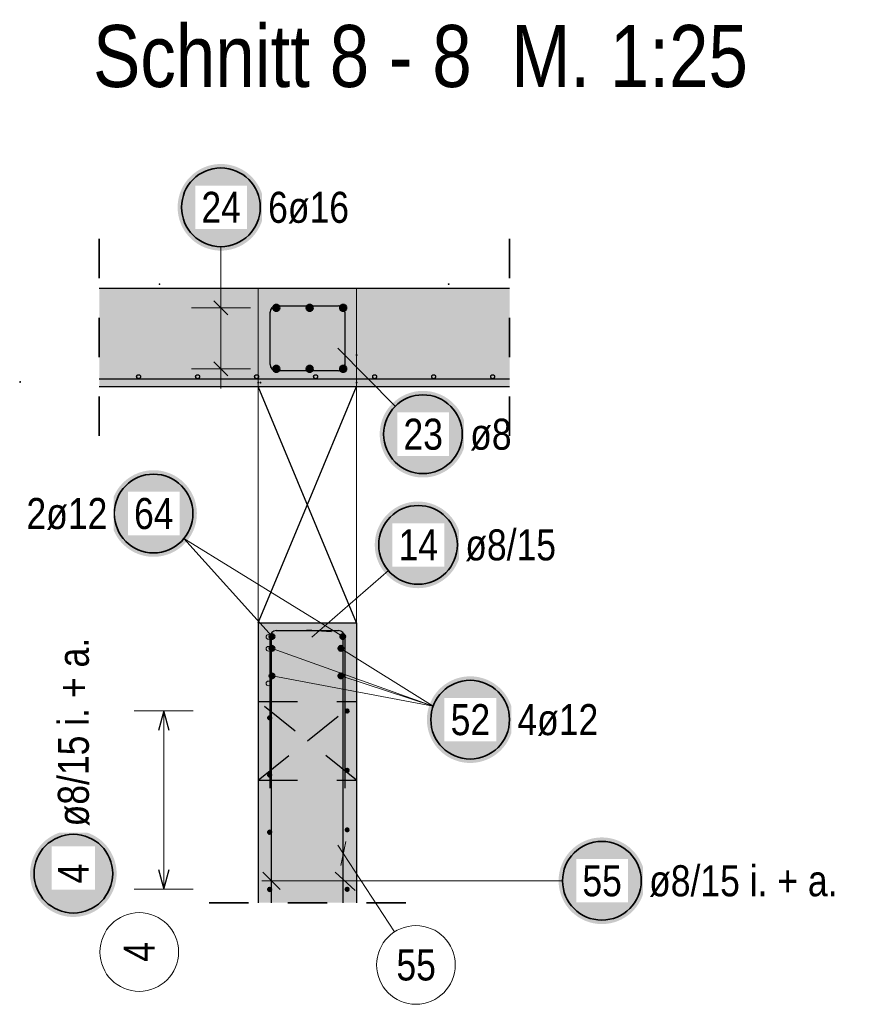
# Model space of a CAD drawing. Header units: millimetres. Extents: x -4.8 to 37.2, y -12 to 28.3.
# Tile 49 of 82: x 25.8 to 28, y 6.8 to 9.3. Entities that reach past the tile are written whole.
import ezdxf

# ---------------------------------------------------------------- set-up
doc = ezdxf.new("R2010")
doc.units = ezdxf.units.MM
doc.linetypes.add('HIDDEN', pattern=[0.375, 0.25, -0.125])
doc.layers.add('Achsen', color=7, linetype='Continuous', lineweight=20)
doc.layers.add('nplo Bewehrung', color=7, linetype='Continuous', lineweight=20)
doc.styles.add('Arial Narrow', font='ARIALN.TTF')

msp = doc.modelspace()

# ---------------------------------------------------------------- hatches: boundary and pattern name
at = {"lineweight": 25, "true_color": 0xffffff}
for points in [[(26.430141, 8.788019), (26.430074, 8.791858), (26.429873, 8.795692), (26.429538, 8.799517), (26.429071, 8.803328), (26.42847, 8.80712), (26.427737, 8.810889), (26.426874, 8.81463), (26.42588, 8.818339), (26.424757, 8.82201), (26.423507, 8.825641), (26.422131, 8.829225), (26.420631, 8.83276), (26.419008, 8.836239), (26.417265, 8.83966), (26.415404, 8.843019), (26.413426, 8.84631), (26.411335, 8.84953), (26.409133, 8.852675), (26.406822, 8.855741), (26.404406, 8.858725), (26.401887, 8.861623), (26.399268, 8.864431), (26.396554, 8.867146), (26.393745, 8.869765), (26.390848, 8.872284), (26.387864, 8.8747), (26.384797, 8.87701), (26.381652, 8.879213), (26.378432, 8.881304), (26.375141, 8.883281), (26.371783, 8.885143), (26.368362, 8.886886), (26.364882, 8.888509), (26.361348, 8.890009), (26.357763, 8.891385), (26.354133, 8.892635), (26.350461, 8.893757), (26.346752, 8.894751), (26.343011, 8.895615), (26.339242, 8.896347), (26.33545, 8.896948), (26.331639, 8.897416), (26.327814, 8.897751), (26.32398, 8.897952), (26.320141, 8.898019), (26.316302, 8.897952), (26.312468, 8.897751), (26.308643, 8.897416), (26.304832, 8.896948), (26.30104, 8.896347), (26.297271, 8.895615), (26.29353, 8.894751), (26.289821, 8.893757), (26.286149, 8.892635), (26.282519, 8.891385), (26.278934, 8.890009), (26.2754, 8.888509), (26.27192, 8.886886), (26.268499, 8.885143), (26.265141, 8.883281), (26.26185, 8.881304), (26.25863, 8.879213), (26.255485, 8.87701), (26.252418, 8.8747), (26.249434, 8.872284), (26.246537, 8.869765), (26.243729, 8.867146), (26.241014, 8.864431), (26.238395, 8.861623), (26.235876, 8.858725), (26.23346, 8.855741), (26.231149, 8.852675), (26.228947, 8.84953), (26.226856, 8.84631), (26.224878, 8.843019), (26.223017, 8.83966), (26.221274, 8.836239), (26.219651, 8.83276), (26.218151, 8.829225), (26.216775, 8.825641), (26.215525, 8.82201), (26.214402, 8.818339), (26.213409, 8.81463), (26.212545, 8.810889), (26.211812, 8.80712), (26.211212, 8.803328), (26.210744, 8.799517), (26.210409, 8.795692), (26.210208, 8.791858), (26.210141, 8.788019), (26.210208, 8.78418), (26.210409, 8.780345), (26.210744, 8.77652), (26.211212, 8.77271), (26.211812, 8.768917), (26.212545, 8.765148), (26.213409, 8.761407), (26.214402, 8.757699), (26.215525, 8.754027), (26.216775, 8.750396), (26.218151, 8.746812), (26.219651, 8.743278), (26.221274, 8.739798), (26.223017, 8.736377), (26.224878, 8.733019), (26.226856, 8.729727), (26.228947, 8.726507), (26.231149, 8.723362), (26.23346, 8.720296), (26.235876, 8.717312), (26.238395, 8.714414), (26.241014, 8.711606), (26.243729, 8.708891), (26.246537, 8.706273), (26.249434, 8.703754), (26.252418, 8.701337), (26.255485, 8.699027), (26.25863, 8.696824), (26.26185, 8.694733), (26.265141, 8.692756), (26.268499, 8.690894), (26.27192, 8.689151), (26.2754, 8.687529), (26.278934, 8.686028), (26.282519, 8.684652), (26.286149, 8.683402), (26.289821, 8.68228), (26.29353, 8.681286), (26.297271, 8.680422), (26.30104, 8.67969), (26.304832, 8.679089), (26.308643, 8.678621), (26.312468, 8.678287), (26.316302, 8.678086), (26.320141, 8.678019), (26.32398, 8.678086), (26.327814, 8.678287), (26.331639, 8.678621), (26.33545, 8.679089), (26.339242, 8.67969), (26.343011, 8.680422), (26.346752, 8.681286), (26.350461, 8.68228), (26.354133, 8.683402), (26.357763, 8.684652), (26.361348, 8.686028), (26.364882, 8.687529), (26.368362, 8.689151), (26.371783, 8.690894), (26.375141, 8.692756), (26.378432, 8.694733), (26.381652, 8.696824), (26.384797, 8.699027), (26.387864, 8.701337), (26.390848, 8.703754), (26.393745, 8.706273), (26.396554, 8.708891), (26.399268, 8.711606), (26.401887, 8.714414), (26.404406, 8.717312), (26.406822, 8.720296), (26.409133, 8.723362), (26.411335, 8.726507), (26.413426, 8.729727), (26.415404, 8.733019), (26.417265, 8.736377), (26.419008, 8.739798), (26.420631, 8.743278), (26.422131, 8.746812), (26.423507, 8.750396), (26.424757, 8.754027), (26.42588, 8.757699), (26.426874, 8.761407), (26.427737, 8.765148), (26.42847, 8.768917), (26.429071, 8.77271), (26.429538, 8.77652), (26.429873, 8.780345)], [(26.943815, 8.211668), (26.943748, 8.215507), (26.943547, 8.219342), (26.943212, 8.223166), (26.942744, 8.226977), (26.942144, 8.23077), (26.941411, 8.234539), (26.940548, 8.23828), (26.939554, 8.241988), (26.938431, 8.24566), (26.937181, 8.249291), (26.935805, 8.252875), (26.934305, 8.256409), (26.932682, 8.259889), (26.930939, 8.26331), (26.929078, 8.266668), (26.9271, 8.269959), (26.925009, 8.27318), (26.922807, 8.276325), (26.920496, 8.279391), (26.91808, 8.282375), (26.915561, 8.285273), (26.912942, 8.288081), (26.910227, 8.290796), (26.907419, 8.293414), (26.904522, 8.295933), (26.901538, 8.29835), (26.898471, 8.30066), (26.895326, 8.302862), (26.892106, 8.304954), (26.888815, 8.306931), (26.885457, 8.308793), (26.882036, 8.310536), (26.878556, 8.312158), (26.875022, 8.313659), (26.871437, 8.315035), (26.867807, 8.316285), (26.864135, 8.317407), (26.860426, 8.318401), (26.856685, 8.319265), (26.852916, 8.319997), (26.849124, 8.320598), (26.845313, 8.321066), (26.841488, 8.3214), (26.837654, 8.321601), (26.833815, 8.321668), (26.829976, 8.321601), (26.826142, 8.3214), (26.822317, 8.321066), (26.818506, 8.320598), (26.814714, 8.319997), (26.810945, 8.319265), (26.807204, 8.318401), (26.803495, 8.317407), (26.799823, 8.316285), (26.796193, 8.315035), (26.792608, 8.313659), (26.789074, 8.312158), (26.785594, 8.310536), (26.782173, 8.308793), (26.778815, 8.306931), (26.775524, 8.304954), (26.772304, 8.302862), (26.769159, 8.30066), (26.766092, 8.29835), (26.763108, 8.295933), (26.760211, 8.293414), (26.757403, 8.290796), (26.754688, 8.288081), (26.752069, 8.285273), (26.74955, 8.282375), (26.747134, 8.279391), (26.744823, 8.276325), (26.742621, 8.27318), (26.74053, 8.269959), (26.738552, 8.266668), (26.736691, 8.26331), (26.734948, 8.259889), (26.733325, 8.256409), (26.731825, 8.252875), (26.730449, 8.249291), (26.729199, 8.24566), (26.728076, 8.241988), (26.727082, 8.23828), (26.726219, 8.234539), (26.725486, 8.23077), (26.724886, 8.226977), (26.724418, 8.223166), (26.724083, 8.219342), (26.723882, 8.215507), (26.723815, 8.211668), (26.723882, 8.207829), (26.724083, 8.203995), (26.724418, 8.20017), (26.724886, 8.196359), (26.725486, 8.192567), (26.726219, 8.188798), (26.727082, 8.185057), (26.728076, 8.181348), (26.729199, 8.177676), (26.730449, 8.174046), (26.731825, 8.170462), (26.733325, 8.166927), (26.734948, 8.163448), (26.736691, 8.160026), (26.738552, 8.156668), (26.74053, 8.153377), (26.742621, 8.150157), (26.744823, 8.147012), (26.747134, 8.143946), (26.74955, 8.140962), (26.752069, 8.138064), (26.754688, 8.135256), (26.757403, 8.132541), (26.760211, 8.129922), (26.763108, 8.127403), (26.766092, 8.124987), (26.769159, 8.122676), (26.772304, 8.120474), (26.775524, 8.118383), (26.778815, 8.116406), (26.782173, 8.114544), (26.785594, 8.112801), (26.789074, 8.111178), (26.792608, 8.109678), (26.796193, 8.108302), (26.799823, 8.107052), (26.803495, 8.10593), (26.807204, 8.104936), (26.810945, 8.104072), (26.814714, 8.10334), (26.818506, 8.102739), (26.822317, 8.102271), (26.826142, 8.101936), (26.829976, 8.101735), (26.833815, 8.101668), (26.837654, 8.101735), (26.841488, 8.101936), (26.845313, 8.102271), (26.849124, 8.102739), (26.852916, 8.10334), (26.856685, 8.104072), (26.860426, 8.104936), (26.864135, 8.10593), (26.867807, 8.107052), (26.871437, 8.108302), (26.875022, 8.109678), (26.878556, 8.111178), (26.882036, 8.112801), (26.885457, 8.114544), (26.888815, 8.116406), (26.892106, 8.118383), (26.895326, 8.120474), (26.898471, 8.122676), (26.901538, 8.124987), (26.904522, 8.127403), (26.907419, 8.129922), (26.910227, 8.132541), (26.912942, 8.135256), (26.915561, 8.138064), (26.91808, 8.140962), (26.920496, 8.143946), (26.922807, 8.147012), (26.925009, 8.150157), (26.9271, 8.153377), (26.929078, 8.156668), (26.930939, 8.160026), (26.932682, 8.163448), (26.934305, 8.166927), (26.935805, 8.170462), (26.937181, 8.174046), (26.938431, 8.177676), (26.939554, 8.181348), (26.940548, 8.185057), (26.941411, 8.188798), (26.942144, 8.192567), (26.942744, 8.196359), (26.943212, 8.20017), (26.943547, 8.203995)], [(26.931321, 7.930508), (26.931254, 7.934347), (26.931053, 7.938181), (26.930719, 7.942006), (26.930251, 7.945817), (26.92965, 7.949609), (26.928918, 7.953378), (26.928054, 7.957119), (26.92706, 7.960828), (26.925938, 7.9645), (26.924688, 7.96813), (26.923312, 7.971715), (26.921811, 7.975249), (26.920189, 7.978729), (26.918446, 7.98215), (26.916584, 7.985508), (26.914607, 7.988799), (26.912516, 7.992019), (26.910313, 7.995164), (26.908003, 7.998231), (26.905586, 8.001214), (26.903067, 8.004112), (26.900449, 8.00692), (26.897734, 8.009635), (26.894926, 8.012254), (26.892028, 8.014773), (26.889044, 8.017189), (26.885978, 8.0195), (26.882833, 8.021702), (26.879612, 8.023793), (26.876321, 8.025771), (26.872963, 8.027632), (26.869542, 8.029375), (26.866062, 8.030998), (26.862528, 8.032498), (26.858944, 8.033874), (26.855313, 8.035124), (26.851641, 8.036247), (26.847933, 8.03724), (26.844192, 8.038104), (26.840423, 8.038837), (26.83663, 8.039437), (26.832819, 8.039905), (26.828995, 8.04024), (26.82516, 8.040441), (26.821321, 8.040508), (26.817482, 8.040441), (26.813648, 8.04024), (26.809823, 8.039905), (26.806012, 8.039437), (26.80222, 8.038837), (26.798451, 8.038104), (26.79471, 8.03724), (26.791001, 8.036247), (26.787329, 8.035124), (26.783699, 8.033874), (26.780115, 8.032498), (26.77658, 8.030998), (26.773101, 8.029375), (26.769679, 8.027632), (26.766321, 8.025771), (26.76303, 8.023793), (26.75981, 8.021702), (26.756665, 8.0195), (26.753599, 8.017189), (26.750615, 8.014773), (26.747717, 8.012254), (26.744909, 8.009635), (26.742194, 8.00692), (26.739575, 8.004112), (26.737056, 8.001214), (26.73464, 7.998231), (26.732329, 7.995164), (26.730127, 7.992019), (26.728036, 7.988799), (26.726059, 7.985508), (26.724197, 7.98215), (26.722454, 7.978729), (26.720831, 7.975249), (26.719331, 7.971715), (26.717955, 7.96813), (26.716705, 7.9645), (26.715583, 7.960828), (26.714589, 7.957119), (26.713725, 7.953378), (26.712993, 7.949609), (26.712392, 7.945817), (26.711924, 7.942006), (26.711589, 7.938181), (26.711388, 7.934347), (26.711321, 7.930508), (26.711388, 7.926669), (26.711589, 7.922835), (26.711924, 7.91901), (26.712392, 7.915199), (26.712993, 7.911407), (26.713725, 7.907638), (26.714589, 7.903896), (26.715583, 7.900188), (26.716705, 7.896516), (26.717955, 7.892886), (26.719331, 7.889301), (26.720831, 7.885767), (26.722454, 7.882287), (26.724197, 7.878866), (26.726059, 7.875508), (26.728036, 7.872217), (26.730127, 7.868997), (26.732329, 7.865851), (26.73464, 7.862785), (26.737056, 7.859801), (26.739575, 7.856903), (26.742194, 7.854095), (26.744909, 7.85138), (26.747717, 7.848762), (26.750615, 7.846243), (26.753599, 7.843827), (26.756665, 7.841516), (26.75981, 7.839314), (26.76303, 7.837223), (26.766321, 7.835245), (26.769679, 7.833384), (26.773101, 7.83164), (26.77658, 7.830018), (26.780115, 7.828518), (26.783699, 7.827142), (26.787329, 7.825892), (26.791001, 7.824769), (26.79471, 7.823775), (26.798451, 7.822912), (26.80222, 7.822179), (26.806012, 7.821578), (26.809823, 7.82111), (26.813648, 7.820776), (26.817482, 7.820575), (26.821321, 7.820508), (26.82516, 7.820575), (26.828995, 7.820776), (26.832819, 7.82111), (26.83663, 7.821578), (26.840423, 7.822179), (26.844192, 7.822912), (26.847933, 7.823775), (26.851641, 7.824769), (26.855313, 7.825892), (26.858944, 7.827142), (26.862528, 7.828518), (26.866062, 7.830018), (26.869542, 7.83164), (26.872963, 7.833384), (26.876321, 7.835245), (26.879612, 7.837223), (26.882833, 7.839314), (26.885978, 7.841516), (26.889044, 7.843827), (26.892028, 7.846243), (26.894926, 7.848762), (26.897734, 7.85138), (26.900449, 7.854095), (26.903067, 7.856903), (26.905586, 7.859801), (26.908003, 7.862785), (26.910313, 7.865851), (26.912516, 7.868997), (26.914607, 7.872217), (26.916584, 7.875508), (26.918446, 7.878866), (26.920189, 7.882287), (26.921811, 7.885767), (26.923312, 7.889301), (26.924688, 7.892886), (26.925938, 7.896516), (26.92706, 7.900188), (26.928054, 7.903896), (26.928918, 7.907638), (26.92965, 7.911407), (26.930251, 7.915199), (26.930719, 7.91901), (26.931053, 7.922835)], [(26.055012, 7.095341), (26.054945, 7.09918), (26.054744, 7.103015), (26.05441, 7.10684), (26.053942, 7.110651), (26.053341, 7.114443), (26.052609, 7.118212), (26.051745, 7.121953), (26.050751, 7.125662), (26.049629, 7.129333), (26.048379, 7.132964), (26.047003, 7.136548), (26.045502, 7.140082), (26.04388, 7.143562), (26.042137, 7.146983), (26.040275, 7.150341), (26.038298, 7.153633), (26.036207, 7.156853), (26.034004, 7.159998), (26.031694, 7.163064), (26.029277, 7.166048), (26.026758, 7.168946), (26.02414, 7.171754), (26.021425, 7.174469), (26.018617, 7.177087), (26.015719, 7.179606), (26.012735, 7.182023), (26.009669, 7.184333), (26.006524, 7.186536), (26.003304, 7.188627), (26.000012, 7.190604), (25.996654, 7.192466), (25.993233, 7.194209), (25.989753, 7.195831), (25.986219, 7.197332), (25.982635, 7.198708), (25.979004, 7.199958), (25.975332, 7.20108), (25.971624, 7.202074), (25.967883, 7.202938), (25.964114, 7.20367), (25.960321, 7.204271), (25.956511, 7.204739), (25.952686, 7.205074), (25.948851, 7.205274), (25.945012, 7.205341), (25.941173, 7.205274), (25.937339, 7.205074), (25.933514, 7.204739), (25.929703, 7.204271), (25.925911, 7.20367), (25.922142, 7.202938), (25.918401, 7.202074), (25.914692, 7.20108), (25.911021, 7.199958), (25.90739, 7.198708), (25.903806, 7.197332), (25.900271, 7.195831), (25.896792, 7.194209), (25.893371, 7.192466), (25.890012, 7.190604), (25.886721, 7.188627), (25.883501, 7.186536), (25.880356, 7.184333), (25.87729, 7.182023), (25.874306, 7.179606), (25.871408, 7.177087), (25.8686, 7.174469), (25.865885, 7.171754), (25.863266, 7.168946), (25.860748, 7.166048), (25.858331, 7.163064), (25.856021, 7.159998), (25.853818, 7.156853), (25.851727, 7.153633), (25.84975, 7.150341), (25.847888, 7.146983), (25.846145, 7.143562), (25.844522, 7.140082), (25.843022, 7.136548), (25.841646, 7.132964), (25.840396, 7.129333), (25.839274, 7.125662), (25.83828, 7.121953), (25.837416, 7.118212), (25.836684, 7.114443), (25.836083, 7.110651), (25.835615, 7.10684), (25.83528, 7.103015), (25.835079, 7.09918), (25.835012, 7.095341), (25.835079, 7.091503), (25.83528, 7.087668), (25.835615, 7.083843), (25.836083, 7.080032), (25.836684, 7.07624), (25.837416, 7.072471), (25.83828, 7.06873), (25.839274, 7.065021), (25.840396, 7.06135), (25.841646, 7.057719), (25.843022, 7.054135), (25.844522, 7.0506), (25.846145, 7.047121), (25.847888, 7.0437), (25.84975, 7.040341), (25.851727, 7.03705), (25.853818, 7.03383), (25.856021, 7.030685), (25.858331, 7.027619), (25.860748, 7.024635), (25.863266, 7.021737), (25.865885, 7.018929), (25.8686, 7.016214), (25.871408, 7.013596), (25.874306, 7.011077), (25.87729, 7.00866), (25.880356, 7.00635), (25.883501, 7.004147), (25.886721, 7.002056), (25.890012, 7.000079), (25.893371, 6.998217), (25.896792, 6.996474), (25.900271, 6.994851), (25.903806, 6.993351), (25.90739, 6.991975), (25.911021, 6.990725), (25.914692, 6.989603), (25.918401, 6.988609), (25.922142, 6.987745), (25.925911, 6.987013), (25.929703, 6.986412), (25.933514, 6.985944), (25.937339, 6.985609), (25.941173, 6.985408), (25.945012, 6.985341), (25.948851, 6.985408), (25.952686, 6.985609), (25.956511, 6.985944), (25.960321, 6.986412), (25.964114, 6.987013), (25.967883, 6.987745), (25.971624, 6.988609), (25.975332, 6.989603), (25.979004, 6.990725), (25.982635, 6.991975), (25.986219, 6.993351), (25.989753, 6.994851), (25.993233, 6.996474), (25.996654, 6.998217), (26.000012, 7.000079), (26.003304, 7.002056), (26.006524, 7.004147), (26.009669, 7.00635), (26.012735, 7.00866), (26.015719, 7.011077), (26.018617, 7.013596), (26.021425, 7.016214), (26.02414, 7.018929), (26.026758, 7.021737), (26.029277, 7.024635), (26.031694, 7.027619), (26.034004, 7.030685), (26.036207, 7.03383), (26.038298, 7.03705), (26.040275, 7.040341), (26.042137, 7.0437), (26.04388, 7.047121), (26.045502, 7.0506), (26.047003, 7.054135), (26.048379, 7.057719), (26.049629, 7.06135), (26.050751, 7.065021), (26.051745, 7.06873), (26.052609, 7.072471), (26.053341, 7.07624), (26.053942, 7.080032), (26.05441, 7.083843), (26.054744, 7.087668)], [(27.398616, 7.077258), (27.398549, 7.081097), (27.398348, 7.084931), (27.398013, 7.088756), (27.397545, 7.092567), (27.396945, 7.096359), (27.396212, 7.100128), (27.395348, 7.10387), (27.394355, 7.107578), (27.393232, 7.11125), (27.391982, 7.11488), (27.390606, 7.118465), (27.389106, 7.121999), (27.387483, 7.125479), (27.38574, 7.1289), (27.383879, 7.132258), (27.381901, 7.135549), (27.37981, 7.138769), (27.377608, 7.141915), (27.375297, 7.144981), (27.372881, 7.147965), (27.370362, 7.150863), (27.367743, 7.153671), (27.365028, 7.156386), (27.36222, 7.159004), (27.359322, 7.161523), (27.356339, 7.163939), (27.353272, 7.16625), (27.350127, 7.168452), (27.346907, 7.170543), (27.343616, 7.172521), (27.340258, 7.174382), (27.336837, 7.176126), (27.333357, 7.177748), (27.329823, 7.179248), (27.326238, 7.180624), (27.322608, 7.181874), (27.318936, 7.182997), (27.315227, 7.183991), (27.311486, 7.184854), (27.307717, 7.185587), (27.303925, 7.186188), (27.300114, 7.186656), (27.296289, 7.18699), (27.292455, 7.187191), (27.288616, 7.187258), (27.284777, 7.187191), (27.280943, 7.18699), (27.277118, 7.186656), (27.273307, 7.186188), (27.269515, 7.185587), (27.265746, 7.184854), (27.262004, 7.183991), (27.258296, 7.182997), (27.254624, 7.181874), (27.250994, 7.180624), (27.247409, 7.179248), (27.243875, 7.177748), (27.240395, 7.176126), (27.236974, 7.174382), (27.233616, 7.172521), (27.230325, 7.170543), (27.227105, 7.168452), (27.223959, 7.16625), (27.220893, 7.163939), (27.217909, 7.161523), (27.215011, 7.159004), (27.212203, 7.156386), (27.209488, 7.153671), (27.20687, 7.150863), (27.204351, 7.147965), (27.201935, 7.144981), (27.199624, 7.141915), (27.197422, 7.138769), (27.195331, 7.135549), (27.193353, 7.132258), (27.191492, 7.1289), (27.189748, 7.125479), (27.188126, 7.121999), (27.186626, 7.118465), (27.18525, 7.11488), (27.184, 7.11125), (27.182877, 7.107578), (27.181883, 7.10387), (27.18102, 7.100128), (27.180287, 7.096359), (27.179686, 7.092567), (27.179218, 7.088756), (27.178884, 7.084931), (27.178683, 7.081097), (27.178616, 7.077258), (27.178683, 7.073419), (27.178884, 7.069585), (27.179218, 7.06576), (27.179686, 7.061949), (27.180287, 7.058157), (27.18102, 7.054388), (27.181883, 7.050647), (27.182877, 7.046938), (27.184, 7.043266), (27.18525, 7.039636), (27.186626, 7.036051), (27.188126, 7.032517), (27.189748, 7.029037), (27.191492, 7.025616), (27.193353, 7.022258), (27.195331, 7.018967), (27.197422, 7.015747), (27.199624, 7.012602), (27.201935, 7.009535), (27.204351, 7.006552), (27.20687, 7.003654), (27.209488, 7.000846), (27.212203, 6.998131), (27.215011, 6.995512), (27.217909, 6.992993), (27.220893, 6.990577), (27.223959, 6.988266), (27.227105, 6.986064), (27.230325, 6.983973), (27.233616, 6.981995), (27.236974, 6.980134), (27.240395, 6.978391), (27.243875, 6.976768), (27.247409, 6.975268), (27.250994, 6.973892), (27.254624, 6.972642), (27.258296, 6.971519), (27.262004, 6.970526), (27.265746, 6.969662), (27.269515, 6.968929), (27.273307, 6.968329), (27.277118, 6.967861), (27.280943, 6.967526), (27.284777, 6.967325), (27.288616, 6.967258), (27.292455, 6.967325), (27.296289, 6.967526), (27.300114, 6.967861), (27.303925, 6.968329), (27.307717, 6.968929), (27.311486, 6.969662), (27.315227, 6.970526), (27.318936, 6.971519), (27.322608, 6.972642), (27.326238, 6.973892), (27.329823, 6.975268), (27.333357, 6.976768), (27.336837, 6.978391), (27.340258, 6.980134), (27.343616, 6.981995), (27.346907, 6.983973), (27.350127, 6.986064), (27.353272, 6.988266), (27.356339, 6.990577), (27.359322, 6.992993), (27.36222, 6.995512), (27.365028, 6.998131), (27.367743, 7.000846), (27.370362, 7.003654), (27.372881, 7.006552), (27.375297, 7.009535), (27.377608, 7.012602), (27.37981, 7.015747), (27.381901, 7.018967), (27.383879, 7.022258), (27.38574, 7.025616), (27.387483, 7.029037), (27.389106, 7.032517), (27.390606, 7.036051), (27.391982, 7.039636), (27.393232, 7.043266), (27.394355, 7.046938), (27.395348, 7.050647), (27.396212, 7.054388), (27.396945, 7.058157), (27.397545, 7.061949), (27.398013, 7.06576), (27.398348, 7.069585)]]:
    msp.add_hatch(color=7, dxfattribs=at).paths.add_polyline_path(points)
at = {"lineweight": 13, "true_color": 0xd7ffd7}
for points in [[(27.054018, 8.332675), (27.054018, 8.582675), (26.010913, 8.582675), (26.010913, 8.332675)], [(26.415029, 7.021539), (26.665029, 7.021539), (26.665029, 7.732675), (26.415029, 7.732675)]]:
    msp.add_hatch(color=254, dxfattribs=at).paths.add_polyline_path(points)
at = {"lineweight": 50, "true_color": 0xffffff}
for points in [[(26.258992, 8.010178), (26.258925, 8.014017), (26.258724, 8.017852), (26.25839, 8.021677), (26.257922, 8.025487), (26.257321, 8.02928), (26.256589, 8.033049), (26.255725, 8.03679), (26.254731, 8.040499), (26.253609, 8.04417), (26.252358, 8.047801), (26.250983, 8.051385), (26.249482, 8.054919), (26.24786, 8.058399), (26.246117, 8.06182), (26.244255, 8.065178), (26.242278, 8.06847), (26.240186, 8.07169), (26.237984, 8.074835), (26.235673, 8.077901), (26.233257, 8.080885), (26.230738, 8.083783), (26.22812, 8.086591), (26.225405, 8.089306), (26.222597, 8.091924), (26.219699, 8.094443), (26.216715, 8.09686), (26.213649, 8.09917), (26.210504, 8.101373), (26.207283, 8.103464), (26.203992, 8.105441), (26.200634, 8.107303), (26.197213, 8.109046), (26.193733, 8.110668), (26.190199, 8.112169), (26.186615, 8.113545), (26.182984, 8.114795), (26.179312, 8.115917), (26.175604, 8.116911), (26.171863, 8.117775), (26.168094, 8.118507), (26.164301, 8.119108), (26.16049, 8.119576), (26.156665, 8.11991), (26.152831, 8.120111), (26.148992, 8.120178), (26.145153, 8.120111), (26.141319, 8.11991), (26.137494, 8.119576), (26.133683, 8.119108), (26.129891, 8.118507), (26.126122, 8.117775), (26.122381, 8.116911), (26.118672, 8.115917), (26.115, 8.114795), (26.11137, 8.113545), (26.107786, 8.112169), (26.104251, 8.110668), (26.100771, 8.109046), (26.09735, 8.107303), (26.093992, 8.105441), (26.090701, 8.103464), (26.087481, 8.101373), (26.084336, 8.09917), (26.08127, 8.09686), (26.078286, 8.094443), (26.075388, 8.091924), (26.07258, 8.089306), (26.069865, 8.086591), (26.067246, 8.083783), (26.064727, 8.080885), (26.062311, 8.077901), (26.06, 8.074835), (26.057798, 8.07169), (26.055707, 8.06847), (26.053729, 8.065178), (26.051868, 8.06182), (26.050125, 8.058399), (26.048502, 8.054919), (26.047002, 8.051385), (26.045626, 8.047801), (26.044376, 8.04417), (26.043253, 8.040499), (26.04226, 8.03679), (26.041396, 8.033049), (26.040663, 8.02928), (26.040063, 8.025487), (26.039595, 8.021677), (26.03926, 8.017852), (26.039059, 8.014017), (26.038992, 8.010178), (26.039059, 8.006339), (26.03926, 8.002505), (26.039595, 7.99868), (26.040063, 7.994869), (26.040663, 7.991077), (26.041396, 7.987308), (26.04226, 7.983567), (26.043253, 7.979858), (26.044376, 7.976187), (26.045626, 7.972556), (26.047002, 7.968972), (26.048502, 7.965437), (26.050125, 7.961958), (26.051868, 7.958537), (26.053729, 7.955178), (26.055707, 7.951887), (26.057798, 7.948667), (26.06, 7.945522), (26.062311, 7.942456), (26.064727, 7.939472), (26.067246, 7.936574), (26.069865, 7.933766), (26.07258, 7.931051), (26.075388, 7.928433), (26.078286, 7.925914), (26.08127, 7.923497), (26.084336, 7.921187), (26.087481, 7.918984), (26.090701, 7.916893), (26.093992, 7.914916), (26.09735, 7.913054), (26.100771, 7.911311), (26.104251, 7.909688), (26.107786, 7.908188), (26.11137, 7.906812), (26.115, 7.905562), (26.118672, 7.90444), (26.122381, 7.903446), (26.126122, 7.902582), (26.129891, 7.90185), (26.133683, 7.901249), (26.137494, 7.900781), (26.141319, 7.900446), (26.145153, 7.900245), (26.148992, 7.900178), (26.152831, 7.900245), (26.156665, 7.900446), (26.16049, 7.900781), (26.164301, 7.901249), (26.168094, 7.90185), (26.171863, 7.902582), (26.175604, 7.903446), (26.179312, 7.90444), (26.182984, 7.905562), (26.186615, 7.906812), (26.190199, 7.908188), (26.193733, 7.909688), (26.197213, 7.911311), (26.200634, 7.913054), (26.203992, 7.914916), (26.207283, 7.916893), (26.210504, 7.918984), (26.213649, 7.921187), (26.216715, 7.923497), (26.219699, 7.925914), (26.222597, 7.928433), (26.225405, 7.931051), (26.22812, 7.933766), (26.230738, 7.936574), (26.233257, 7.939472), (26.235673, 7.942456), (26.237984, 7.945522), (26.240186, 7.948667), (26.242278, 7.951887), (26.244255, 7.955178), (26.246117, 7.958537), (26.24786, 7.961958), (26.249482, 7.965437), (26.250983, 7.968972), (26.252358, 7.972556), (26.253609, 7.976187), (26.254731, 7.979858), (26.255725, 7.983567), (26.256589, 7.987308), (26.257321, 7.991077), (26.257922, 7.994869), (26.25839, 7.99868), (26.258724, 8.002505)], [(27.06383, 7.486554), (27.063763, 7.490393), (27.063562, 7.494227), (27.063227, 7.498052), (27.062759, 7.501863), (27.062158, 7.505655), (27.061426, 7.509424), (27.060562, 7.513165), (27.059568, 7.516874), (27.058446, 7.520546), (27.057196, 7.524176), (27.05582, 7.52776), (27.05432, 7.531295), (27.052697, 7.534774), (27.050954, 7.538196), (27.049092, 7.541554), (27.047115, 7.544845), (27.045024, 7.548065), (27.042822, 7.55121), (27.040511, 7.554276), (27.038095, 7.55726), (27.035576, 7.560158), (27.032957, 7.562966), (27.030242, 7.565681), (27.027434, 7.5683), (27.024536, 7.570819), (27.021552, 7.573235), (27.018486, 7.575546), (27.015341, 7.577748), (27.012121, 7.579839), (27.00883, 7.581816), (27.005472, 7.583678), (27.00205, 7.585421), (26.998571, 7.587044), (26.995036, 7.588544), (26.991452, 7.58992), (26.987822, 7.59117), (26.98415, 7.592292), (26.980441, 7.593286), (26.9767, 7.59415), (26.972931, 7.594882), (26.969139, 7.595483), (26.965328, 7.595951), (26.961503, 7.596286), (26.957669, 7.596487), (26.95383, 7.596554), (26.949991, 7.596487), (26.946156, 7.596286), (26.942332, 7.595951), (26.938521, 7.595483), (26.934728, 7.594882), (26.930959, 7.59415), (26.927218, 7.593286), (26.92351, 7.592292), (26.919838, 7.59117), (26.916207, 7.58992), (26.912623, 7.588544), (26.909089, 7.587044), (26.905609, 7.585421), (26.902188, 7.583678), (26.89883, 7.581816), (26.895539, 7.579839), (26.892318, 7.577748), (26.889173, 7.575546), (26.886107, 7.573235), (26.883123, 7.570819), (26.880225, 7.5683), (26.877417, 7.565681), (26.874702, 7.562966), (26.872084, 7.560158), (26.869565, 7.55726), (26.867148, 7.554276), (26.864838, 7.55121), (26.862636, 7.548065), (26.860544, 7.544845), (26.858567, 7.541554), (26.856705, 7.538196), (26.854962, 7.534774), (26.85334, 7.531295), (26.851839, 7.52776), (26.850463, 7.524176), (26.849213, 7.520546), (26.848091, 7.516874), (26.847097, 7.513165), (26.846233, 7.509424), (26.845501, 7.505655), (26.8449, 7.501863), (26.844432, 7.498052), (26.844098, 7.494227), (26.843897, 7.490393), (26.84383, 7.486554), (26.843897, 7.482715), (26.844098, 7.47888), (26.844432, 7.475056), (26.8449, 7.471245), (26.845501, 7.467452), (26.846233, 7.463683), (26.847097, 7.459942), (26.848091, 7.456234), (26.849213, 7.452562), (26.850463, 7.448931), (26.851839, 7.445347), (26.85334, 7.441813), (26.854962, 7.438333), (26.856705, 7.434912), (26.858567, 7.431554), (26.860544, 7.428263), (26.862636, 7.425042), (26.864838, 7.421897), (26.867148, 7.418831), (26.869565, 7.415847), (26.872084, 7.412949), (26.874702, 7.410141), (26.877417, 7.407426), (26.880225, 7.404808), (26.883123, 7.402289), (26.886107, 7.399872), (26.889173, 7.397562), (26.892318, 7.39536), (26.895539, 7.393268), (26.89883, 7.391291), (26.902188, 7.389429), (26.905609, 7.387686), (26.909089, 7.386064), (26.912623, 7.384563), (26.916207, 7.383187), (26.919838, 7.381937), (26.92351, 7.380815), (26.927218, 7.379821), (26.930959, 7.378957), (26.934728, 7.378225), (26.938521, 7.377624), (26.942332, 7.377156), (26.946156, 7.376822), (26.949991, 7.376621), (26.95383, 7.376554), (26.957669, 7.376621), (26.961503, 7.376822), (26.965328, 7.377156), (26.969139, 7.377624), (26.972931, 7.378225), (26.9767, 7.378957), (26.980441, 7.379821), (26.98415, 7.380815), (26.987822, 7.381937), (26.991452, 7.383187), (26.995036, 7.384563), (26.998571, 7.386064), (27.00205, 7.387686), (27.005472, 7.389429), (27.00883, 7.391291), (27.012121, 7.393268), (27.015341, 7.39536), (27.018486, 7.397562), (27.021552, 7.399872), (27.024536, 7.402289), (27.027434, 7.404808), (27.030242, 7.407426), (27.032957, 7.410141), (27.035576, 7.412949), (27.038095, 7.415847), (27.040511, 7.418831), (27.042822, 7.421897), (27.045024, 7.425042), (27.047115, 7.428263), (27.049092, 7.431554), (27.050954, 7.434912), (27.052697, 7.438333), (27.05432, 7.441813), (27.05582, 7.445347), (27.057196, 7.448931), (27.058446, 7.452562), (27.059568, 7.456234), (27.060562, 7.459942), (27.061426, 7.463683), (27.062158, 7.467452), (27.062759, 7.471245), (27.063227, 7.475056), (27.063562, 7.47888)]]:
    msp.add_hatch(color=7, dxfattribs=at).paths.add_polyline_path(points)

# ---------------------------------------------------------------- linework, layer by layer
at = {"color": 2, "linetype": 'HIDDEN', "lineweight": 35, "ltscale": 0.25}
for p, q in [((26.010913, 8.707675), (26.010913, 8.207675)), ((26.290029, 7.021539), (26.790029, 7.021539))]:
    msp.add_line(p, q, dxfattribs=at)
at = {"color": 5, "linetype": 'Continuous', "lineweight": 18}
for p, q in [((26.320141, 8.688019), (26.320141, 8.582675)), ((26.320141, 8.327675), (26.320141, 8.582675)), ((26.245141, 8.532675), (26.395141, 8.532675)), ((26.245141, 8.532675), (26.395141, 8.532675)), ((26.245141, 8.532675), (26.395141, 8.532675)), ((26.763498, 8.282771), (26.61745, 8.430451)), ((26.245141, 8.377675), (26.395141, 8.377675)), ((26.245141, 8.377675), (26.395141, 8.377675)), ((26.245141, 8.377675), (26.395141, 8.377675)), ((26.415029, 7.732675), (26.415029, 8.332675)), ((26.665029, 7.732675), (26.665029, 8.332675)), ((26.450029, 7.697675), (26.22611, 7.946517)), ((26.630029, 7.697675), (26.22611, 7.946517)), ((26.745759, 7.865007), (26.551138, 7.6963)), ((26.450029, 7.667675), (26.859821, 7.520647)), ((26.625029, 7.667675), (26.859821, 7.520647)), ((26.450029, 7.597675), (26.859821, 7.520647)), ((26.625029, 7.597675), (26.859821, 7.520647)), ((26.25, 7.508675), (26.1, 7.508675)), ((26.175, 7.508675), (26.175, 7.055539)), ((26.1, 7.055539), (26.25, 7.055539)), ((27.188616, 7.077258), (26.424029, 7.077258))]:
    msp.add_line(p, q, dxfattribs=at)
at = {"color": 3, "linetype": 'Continuous', "lineweight": 25}
for p, q in [((26.010913, 8.582675), (27.054018, 8.582675)), ((26.302463, 8.550353), (26.337819, 8.514998)), ((26.302463, 8.550353), (26.337819, 8.514998)), ((26.302463, 8.550353), (26.337819, 8.514998)), ((26.461029, 8.537675), (26.619029, 8.537675)), ((26.525029, 8.537675), (26.619029, 8.537675)), ((26.445029, 8.388675), (26.445029, 8.521675)), ((26.635029, 8.521675), (26.635029, 8.388675)), ((26.635029, 8.521675), (26.635029, 8.427675)), ((26.635203, 8.443925), (26.634855, 8.381426)), ((26.302463, 8.395353), (26.337819, 8.359998)), ((26.302463, 8.395353), (26.337819, 8.359998)), ((26.302463, 8.395353), (26.337819, 8.359998)), ((26.619029, 8.372675), (26.461029, 8.372675)), ((26.010913, 8.352675), (27.054018, 8.352675)), ((26.010913, 8.332675), (27.054018, 8.332675)), ((26.415029, 7.732675), (26.665029, 7.732675)), ((26.415029, 7.732675), (26.415029, 7.021539)), ((26.665029, 7.732675), (26.665029, 7.021539)), ((26.461029, 7.712675), (26.619029, 7.712675)), ((26.538858, 7.714899), (26.6012, 7.710452)), ((26.445029, 7.312675), (26.445029, 7.696675)), ((26.449029, 7.021539), (26.449029, 7.692676)), ((26.631029, 7.021539), (26.631029, 7.692676)), ((26.635029, 7.696675), (26.635029, 7.312675)), ((26.175, 7.508675), (26.161603, 7.458675)), ((26.188397, 7.458675), (26.175, 7.508675)), ((26.161603, 7.105539), (26.175, 7.055539)), ((26.175, 7.055539), (26.188397, 7.105539)), ((26.426932, 7.099355), (26.471126, 7.055161)), ((26.61019, 7.09882), (26.661836, 7.052707))]:
    msp.add_line(p, q, dxfattribs=at)
at = {"color": 9, "linetype": 'Continuous', "lineweight": 0}
for p, q in [((26.415029, 8.332675), (26.415029, 8.582675)), ((26.665029, 8.332675), (26.665029, 8.582675)), ((26.761224, 6.947149), (26.617361, 7.167471)), ((26.63745, 7.177122), (26.624608, 7.115955))]:
    msp.add_line(p, q, dxfattribs=at)
at = {"color": 3, "linetype": 'HIDDEN', "lineweight": 25, "ltscale": 0.25}
for p, q in [((26.415029, 7.532675), (26.665029, 7.532675)), ((26.415029, 7.332675), (26.665029, 7.332675))]:
    msp.add_line(p, q, dxfattribs=at)
at = {"color": 2, "linetype": 'Continuous', "lineweight": 35}
for centre in [(26.320141, 8.788019), (26.833815, 8.211668), (26.148992, 8.010178), (26.821321, 7.930508), (26.95383, 7.486554), (25.945012, 7.095341), (27.288616, 7.077258)]:
    msp.add_circle(centre, 0.1, dxfattribs=at)
at = {"color": 9, "linetype": 'Continuous', "lineweight": 0}
for centre, radius in [((26.164059, 8.592675), 0.00111), ((26.899116, 8.592675), 0.00111), ((26.665029, 8.412675), 0.00111), ((25.809708, 8.344453), 0.00111), ((26.415029, 8.342675), 0.00111), ((26.420913, 8.342675), 0.00111), ((26.665029, 8.342675), 0.00111), ((26.112642, 6.896271), 0.1), ((26.815897, 6.863418), 0.1)]:
    msp.add_circle(centre, radius, dxfattribs=at)
at = {"color": 4, "linetype": 'Continuous', "lineweight": 50}
for centre, radius in [((26.460913, 8.532675), 0.008), ((26.460913, 8.532675), 0.008), ((26.460913, 8.532675), 0.0072), ((26.460913, 8.532675), 0.0056), ((26.460913, 8.532675), 0.004), ((26.460913, 8.532675), 0.0024), ((26.460913, 8.532675), 0.0008), ((26.545913, 8.532675), 0.008), ((26.545913, 8.532675), 0.008), ((26.545913, 8.532675), 0.0072), ((26.545913, 8.532675), 0.0056), ((26.545913, 8.532675), 0.004), ((26.545913, 8.532675), 0.0024), ((26.545913, 8.532675), 0.0008), ((26.630913, 8.532675), 0.008), ((26.630913, 8.532675), 0.008), ((26.630913, 8.532675), 0.0072), ((26.630913, 8.532675), 0.0056), ((26.630913, 8.532675), 0.004), ((26.630913, 8.532675), 0.0024), ((26.630913, 8.532675), 0.0008), ((26.460913, 8.377675), 0.008), ((26.460913, 8.377675), 0.008), ((26.460913, 8.377675), 0.0072), ((26.460913, 8.377675), 0.0056), ((26.460913, 8.377675), 0.004), ((26.460913, 8.377675), 0.0024), ((26.545913, 8.377675), 0.008), ((26.545913, 8.377675), 0.008), ((26.545913, 8.377675), 0.0072), ((26.545913, 8.377675), 0.0056), ((26.545913, 8.377675), 0.004), ((26.545913, 8.377675), 0.0024), ((26.630913, 8.377675), 0.008), ((26.630913, 8.377675), 0.008), ((26.630913, 8.377675), 0.0072), ((26.630913, 8.377675), 0.0056), ((26.630913, 8.377675), 0.004), ((26.630913, 8.377675), 0.0024), ((26.460913, 8.377675), 0.0008), ((26.545913, 8.377675), 0.0008), ((26.630913, 8.377675), 0.0008), ((26.450029, 7.697675), 0.006), ((26.450029, 7.697675), 0.006), ((26.450029, 7.697675), 0.0054), ((26.450029, 7.697675), 0.0042), ((26.450029, 7.697675), 0.003), ((26.450029, 7.697675), 0.0018), ((26.450029, 7.697675), 0.0006), ((26.630029, 7.697675), 0.006), ((26.630029, 7.697675), 0.006), ((26.630029, 7.697675), 0.0054), ((26.630029, 7.697675), 0.0042), ((26.630029, 7.697675), 0.003), ((26.630029, 7.697675), 0.0018), ((26.630029, 7.697675), 0.0006), ((26.450029, 7.667675), 0.006), ((26.450029, 7.667675), 0.006), ((26.450029, 7.667675), 0.0054), ((26.450029, 7.667675), 0.0042), ((26.450029, 7.667675), 0.003), ((26.450029, 7.667675), 0.0018), ((26.450029, 7.667675), 0.0006), ((26.625029, 7.667675), 0.006), ((26.625029, 7.667675), 0.006), ((26.625029, 7.667675), 0.0054), ((26.625029, 7.667675), 0.0042), ((26.625029, 7.667675), 0.003), ((26.625029, 7.667675), 0.0018), ((26.625029, 7.667675), 0.0006), ((26.450029, 7.597675), 0.006), ((26.450029, 7.597675), 0.006), ((26.625029, 7.597675), 0.006), ((26.625029, 7.597675), 0.006), ((26.450029, 7.597675), 0.0054), ((26.450029, 7.597675), 0.0042), ((26.450029, 7.597675), 0.003), ((26.450029, 7.597675), 0.0018), ((26.450029, 7.597675), 0.0006), ((26.625029, 7.597675), 0.0054), ((26.625029, 7.597675), 0.0042), ((26.625029, 7.597675), 0.003), ((26.625029, 7.597675), 0.0018), ((26.625029, 7.597675), 0.0006), ((26.641029, 7.508675), 0.004), ((26.641029, 7.508675), 0.004), ((26.641029, 7.508675), 0.0036), ((26.641029, 7.508675), 0.0028), ((26.641029, 7.508675), 0.002), ((26.641029, 7.508675), 0.0012), ((26.641029, 7.508675), 0.0004), ((26.444029, 7.49118), 0.004), ((26.444029, 7.49118), 0.004), ((26.444029, 7.49118), 0.0036), ((26.444029, 7.49118), 0.0028), ((26.444029, 7.49118), 0.002), ((26.444029, 7.49118), 0.0012), ((26.444029, 7.49118), 0.0004), ((26.641029, 7.35763), 0.004), ((26.641029, 7.35763), 0.004), ((26.641029, 7.35763), 0.0036), ((26.641029, 7.35763), 0.0028), ((26.641029, 7.35763), 0.002), ((26.641029, 7.35763), 0.0012), ((26.641029, 7.35763), 0.0004), ((26.444029, 7.345858), 0.004), ((26.444029, 7.345858), 0.004), ((26.444029, 7.345858), 0.0036), ((26.444029, 7.345858), 0.0028), ((26.444029, 7.345858), 0.002), ((26.444029, 7.345858), 0.0012), ((26.444029, 7.345858), 0.0004), ((26.444029, 7.200536), 0.004), ((26.444029, 7.200536), 0.004), ((26.444029, 7.200536), 0.0036), ((26.641029, 7.206584), 0.004), ((26.641029, 7.206584), 0.004), ((26.641029, 7.206584), 0.0036), ((26.641029, 7.206584), 0.0028), ((26.641029, 7.206584), 0.002), ((26.641029, 7.206584), 0.0012), ((26.641029, 7.206584), 0.0004), ((26.444029, 7.200536), 0.0028), ((26.444029, 7.200536), 0.002), ((26.444029, 7.200536), 0.0012), ((26.444029, 7.200536), 0.0004), ((26.444029, 7.055215), 0.004), ((26.444029, 7.055215), 0.004), ((26.444029, 7.055215), 0.0036), ((26.444029, 7.055215), 0.0028), ((26.444029, 7.055215), 0.002), ((26.444029, 7.055215), 0.0012), ((26.444029, 7.055215), 0.0004), ((26.641029, 7.055539), 0.004), ((26.641029, 7.055539), 0.004), ((26.641029, 7.055539), 0.0036), ((26.641029, 7.055539), 0.0028), ((26.641029, 7.055539), 0.002), ((26.641029, 7.055539), 0.0012), ((26.641029, 7.055539), 0.0004)]:
    msp.add_circle(centre, radius, dxfattribs=at)
at = {"color": 3, "linetype": 'HIDDEN', "lineweight": 25, "ltscale": 0.25}
for centre in [(26.110913, 8.357675), (26.260913, 8.357675), (26.410913, 8.357675), (26.560913, 8.357675), (26.710913, 8.357675), (26.860913, 8.357675), (27.010913, 8.357675)]:
    msp.add_circle(centre, 0.005, dxfattribs=at)
at = {"color": 3, "linetype": 'Continuous', "lineweight": 25}
for centre, start, end in [((26.461029, 8.521675), 90, 180), ((26.619029, 8.521675), 0, 90), ((26.619029, 8.521675), 0, 90), ((26.461029, 8.388675), 180, 270), ((26.619029, 8.388675), 270, 0), ((26.461029, 7.696675), 90, 180), ((26.619029, 7.696675), 0, 90)]:
    msp.add_arc(centre, 0.016, start, end, dxfattribs=at)
at = {"layer": 'Achsen', "color": 3, "linetype": 'Continuous', "lineweight": 25}
for p, q in [((26.665029, 7.732675), (26.415029, 8.332675)), ((26.540029, 8.032675), (26.665029, 8.332675)), ((26.415029, 7.732675), (26.540029, 8.032675))]:
    msp.add_line(p, q, dxfattribs=at)
at = {"layer": 'Achsen', "color": 3, "linetype": 'HIDDEN', "lineweight": 25, "ltscale": 0.25}
for p, q in [((26.665029, 7.332675), (26.415029, 7.532675)), ((26.540029, 7.432675), (26.665029, 7.532675)), ((26.415029, 7.332675), (26.540029, 7.432675))]:
    msp.add_line(p, q, dxfattribs=at)
at = {"layer": 'nplo Bewehrung', "color": 9, "linetype": 'Continuous', "lineweight": 0}
for centre in [(26.441029, 7.696675), (26.441029, 7.696675), (26.441029, 7.666675), (26.441029, 7.666675), (26.441029, 7.578681), (26.441029, 7.578681)]:
    msp.add_circle(centre, 0.006, dxfattribs=at)

# ---------------------------------------------------------------- texts
at = {"color": 1, "lineweight": 70, "style": 'Arial Narrow'}
msp.add_text('Schnitt 8 - 8  M. 1:25', height=0.1575, dxfattribs=at).set_placement((25.99501, 9.09358))
at = {"color": 2, "lineweight": 35, "char_height": 0.07875, "attachment_point": 1, "line_spacing_factor": 0.9, "style": 'Arial Narrow', "bg_fill": 3, "box_fill_scale": 1.2, "bg_fill_color": 256, "bg_fill_true_color": 13158600, "bg_fill_transparency": 0}
for s, insert in [('6ø16', (26.440141, 8.827394)), ('ø8', (26.953815, 8.251043)), ('ø8/15', (26.941321, 7.969883)), ('ø8/15 i. + a.', (27.408616, 7.116633))]:
    msp.add_mtext(s, dxfattribs=dict(at, insert=insert))
at = {"color": 2, "lineweight": 35, "insert": (25.905637, 7.215341), "char_height": 0.07875, "attachment_point": 1, "rotation": 90, "line_spacing_factor": 0.9, "style": 'Arial Narrow', "bg_fill": 3, "box_fill_scale": 1.2, "bg_fill_color": 256, "bg_fill_true_color": 13158600, "bg_fill_transparency": 0}
msp.add_mtext('ø8/15 i. + a.', dxfattribs=at)
at = {"color": 9, "lineweight": 0, "insert": (26.073267, 6.871465), "char_height": 0.07875, "attachment_point": 1, "rotation": 90, "line_spacing_factor": 0.9, "style": 'Arial Narrow'}
msp.add_mtext('4', dxfattribs=at)
at = {"color": 9, "lineweight": 0, "insert": (26.766285, 6.902793), "char_height": 0.07875, "attachment_point": 1, "line_spacing_factor": 0.9, "style": 'Arial Narrow'}
msp.add_mtext('55', dxfattribs=at)

# ---------------------------------------------------------------- next in the draw order: linework, layer by layer
at = {"color": 2, "linetype": 'HIDDEN', "lineweight": 35, "ltscale": 0.25}
msp.add_line((27.054018, 8.707675), (27.054018, 8.207675), dxfattribs=at)

# ---------------------------------------------------------------- next in the draw order: texts
at = {"color": 2, "lineweight": 35, "char_height": 0.07875, "attachment_point": 1, "line_spacing_factor": 0.9, "style": 'Arial Narrow', "bg_fill": 3, "box_fill_scale": 1.2, "bg_fill_color": 256, "bg_fill_true_color": 13158600, "bg_fill_transparency": 0}
for s, insert in [('24', (26.270529, 8.827394)), ('23', (26.784202, 8.251043)), ('2ø12', (25.825817, 8.049553)), ('64', (26.09938, 8.049553)), ('14', (26.771709, 7.969883)), ('52', (26.904217, 7.525929)), ('4ø12', (27.07383, 7.525929)), ('55', (27.239003, 7.116633))]:
    msp.add_mtext(s, dxfattribs=dict(at, insert=insert))
at = {"color": 2, "lineweight": 35, "insert": (25.905637, 7.070535), "char_height": 0.07875, "attachment_point": 1, "rotation": 90, "line_spacing_factor": 0.9, "style": 'Arial Narrow', "bg_fill": 3, "box_fill_scale": 1.2, "bg_fill_color": 256, "bg_fill_true_color": 13158600, "bg_fill_transparency": 0}
msp.add_mtext('4', dxfattribs=at)

doc.saveas('drawing.dxf')
